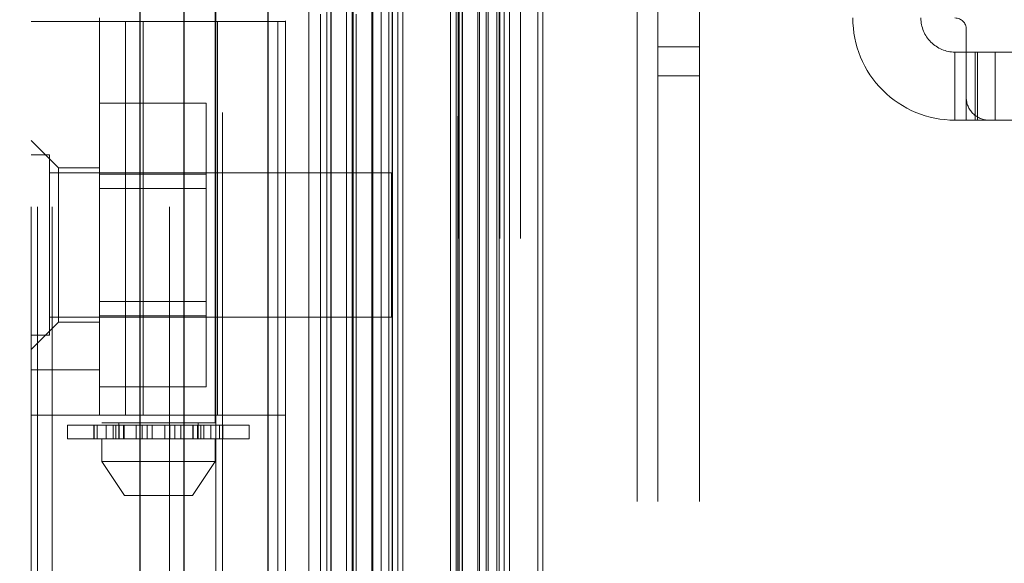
# Model space of a CAD drawing. Header units: inches. Extents: x 0.2 to 10.8, y 0.2 to 8.2.
# Tile 64 of 146: x 3.0262 to 3.1401, y 4.227 to 4.2899. Entities that reach past the tile are written whole.
import ezdxf

# ---------------------------------------------------------------- set-up
doc = ezdxf.new("R2010")
doc.units = ezdxf.units.IN
doc.header["$MEASUREMENT"] = 0
doc.linetypes.add('HIDDEN', pattern=[0.07500000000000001, 0.05, -0.025])
doc.layers.add('DIMENSIONS', color=140, linetype='Continuous')
doc.styles.add('SLDTEXTSTYLE0', font='TXT', dxfattribs={"width": 0.7})
doc.dimstyles.new('SLDDIMSTYLE0', dxfattribs={"dimtxt": 0.0849609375, "dimasz": 0.13, "dimexe": 0, "dimexo": 0.0625, "dimgap": 0.021240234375, "dimtad": 0, "dimtih": 1, "dimtoh": 1, "dimlfac": 15, "dimrnd": 1e-09, "dimzin": 12, "dimdsep": 46, "dimtxsty": 'SLDTEXTSTYLE0', "dimsah": 1, "dimcen": 0.09, "dimadec": 0, "dimazin": 3, "dimtfac": 1, "dimtofl": 0, "dimtmove": 0, "dimatfit": 3, "dimfxl": 0, "dimfrac": 2, "dimtolj": 1, "dimtzin": 12, "dimarcsym": 0})

# ---------------------------------------------------------------- blocks, each defined once
blk = doc.blocks.new('_D')
at = {"layer": 'DIMENSIONS'}
for p, q in [((3.202962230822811, 5.338666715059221), (2.612633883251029, 5.338666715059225)), ((2.737633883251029, 5.338666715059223), (2.737633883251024, 4.529504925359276)), ((2.576059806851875, 4.37545398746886), (2.547529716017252, 4.37545398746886)), ((2.547529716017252, 4.37545398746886), (2.547529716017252, 4.240423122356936)), ((2.899207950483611, 4.37545398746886), (2.927738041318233, 4.37545398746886)), ((2.927738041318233, 4.37545398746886), (2.927738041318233, 4.240423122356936)), ((2.547529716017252, 4.240423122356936), (2.576059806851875, 4.240423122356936)), ((2.927738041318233, 4.240423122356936), (2.899207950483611, 4.240423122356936)), ((2.737633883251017, 3.346444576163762), (2.737633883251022, 4.221403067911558)), ((3.202962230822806, 3.34644457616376), (2.612633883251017, 3.346444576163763))]:
    blk.add_line(p, q, dxfattribs=at)
for points in [[(2.737633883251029, 5.338666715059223), (2.717633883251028, 5.208666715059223), (2.757633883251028, 5.208666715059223)], [(2.737633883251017, 3.346444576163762), (2.757633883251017, 3.476444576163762), (2.717633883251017, 3.476444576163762)]]:
    blk.add_solid(points, dxfattribs=at)
at = {"layer": 'DIMENSIONS', "char_height": 0.08333333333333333, "attachment_point": 1, "style": 'SLDTEXTSTYLE0'}
for s, insert in [('29.88', (2.576059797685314, 4.501896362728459)), ('759.0', (2.576059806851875, 4.3478454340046))]:
    blk.add_mtext(s, dxfattribs=dict(at, insert=insert))

msp = doc.modelspace()

# ---------------------------------------------------------------- linework, layer by layer
at = {"color": 7, "linetype": 'HIDDEN', "lineweight": 18}
for p, q in [((3.029989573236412, 3.168228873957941), (3.029989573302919, 5.885522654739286)), ((3.027589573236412, 3.168228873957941), (3.027589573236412, 5.524346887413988)), ((3.028292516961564, 3.168228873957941), (3.028292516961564, 5.523948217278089)), ((3.029989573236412, 3.168228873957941), (3.02998957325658, 5.523149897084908)), ((3.043553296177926, 3.168228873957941), (3.043553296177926, 5.516769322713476)), ((3.045250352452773, 3.168228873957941), (3.045250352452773, 5.516562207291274)), ((3.048947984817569, 5.50670444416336), (3.048947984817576, 3.178404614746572)), ((3.049687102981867, 3.179136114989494), (3.04968710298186, 5.505975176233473)), ((3.059689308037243, 5.495998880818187), (3.059689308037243, 3.189112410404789)), ((3.056089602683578, 3.189666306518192), (3.056089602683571, 5.495444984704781)), ((3.056996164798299, 3.189751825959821), (3.056996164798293, 5.49535946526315)), ((3.061051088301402, 3.190500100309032), (3.061051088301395, 5.494611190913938)), ((3.06177515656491, 5.49388667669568), (3.061775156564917, 3.19122271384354)), ((3.064050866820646, 3.193499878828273), (3.064050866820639, 5.491611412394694)), ((3.064702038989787, 3.194151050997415), (3.06470203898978, 5.490960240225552)), ((3.064821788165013, 3.194270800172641), (3.064821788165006, 5.490840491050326)), ((3.065147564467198, 5.490522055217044), (3.065147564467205, 3.194598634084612)), ((3.066956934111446, 5.488731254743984), (3.066956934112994, 3.19638003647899)), ((3.06698161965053, 3.196428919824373), (3.066981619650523, 5.488683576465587)), ((3.067088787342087, 3.196537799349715), (3.06708878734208, 5.488573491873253)), ((3.068044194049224, 3.197495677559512), (3.068044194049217, 5.487614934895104)), ((3.068943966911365, 3.198392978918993), (3.068943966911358, 5.486718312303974)), ((3.06932047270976, 5.486375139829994), (3.069320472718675, 3.198736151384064)), ((3.069985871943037, 3.199434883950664), (3.06998587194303, 5.485676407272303)), ((3.070570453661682, 3.200019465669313), (3.070570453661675, 5.485091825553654)), ((3.076077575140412, 3.20552658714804), (3.076077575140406, 5.479584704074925)), ((3.076744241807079, 3.206193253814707), (3.076744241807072, 5.478918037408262)), ((3.077077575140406, 5.478584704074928), (3.077077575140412, 3.20652658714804)), ((3.077077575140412, 3.20652658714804), (3.077077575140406, 5.478584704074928)), ((3.077410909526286, 3.206859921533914), (3.07741090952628, 5.478251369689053)), ((3.077449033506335, 3.206884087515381), (3.077449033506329, 5.478217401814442)), ((3.079244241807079, 3.208693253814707), (3.079244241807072, 5.47641803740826)), ((3.079244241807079, 3.208693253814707), (3.079244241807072, 5.47641803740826)), ((3.079437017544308, 3.208886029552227), (3.079437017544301, 5.47622526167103)), ((3.080180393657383, 3.209629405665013), (3.080180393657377, 5.475481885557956)), ((3.080410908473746, 3.209859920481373), (3.080410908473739, 5.475251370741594)), ((3.081708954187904, 3.211142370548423), (3.081708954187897, 5.473967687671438)), ((3.082274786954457, 3.211723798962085), (3.08227478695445, 5.473387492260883)), ((3.082893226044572, 3.2123422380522), (3.082893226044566, 5.472769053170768)), ((3.086165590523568, 3.215614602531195), (3.086165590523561, 5.469496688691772)), ((3.086748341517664, 3.216199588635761), (3.086748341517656, 5.4689281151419)), ((3.097656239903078, 3.234162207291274), (3.097656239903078, 5.450895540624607)), ((3.097656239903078, 3.234162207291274), (3.097656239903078, 5.450895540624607)), ((3.100056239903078, 3.234162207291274), (3.100056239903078, 5.450895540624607)), ((3.104856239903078, 3.234162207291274), (3.104856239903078, 5.450895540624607)), ((3.0769622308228, 3.264588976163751), (3.0769622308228, 5.420522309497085)), ((3.0817622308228, 3.264588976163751), (3.0817622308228, 5.420522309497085)), ((3.0841622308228, 3.264588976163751), (3.0841622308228, 5.420522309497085)), ((3.0841622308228, 3.264588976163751), (3.0841622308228, 5.420522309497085)), ((3.035726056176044, 4.44011233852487), (3.035726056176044, 4.243261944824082)), ((3.048849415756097, 4.243261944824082), (3.048849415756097, 4.44011233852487)), ((3.035463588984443, 4.290075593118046), (3.035463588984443, 4.289681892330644)), ((3.027589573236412, 4.289681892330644), (3.056985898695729, 4.289681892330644)), ((3.035463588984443, 4.244143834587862), (3.035463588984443, 4.289681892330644)), ((3.038483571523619, 4.244143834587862), (3.038483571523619, 4.289681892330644)), ((3.040521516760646, 4.289681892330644), (3.040521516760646, 4.244143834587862)), ((3.049111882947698, 4.244143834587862), (3.049111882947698, 4.289681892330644)), ((3.056985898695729, 4.244143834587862), (3.056985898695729, 4.289681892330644)), ((3.135726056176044, 4.28876325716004), (3.135726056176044, 4.280889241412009)), ((3.100056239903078, 4.28672887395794), (3.104856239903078, 4.28672887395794)), ((3.134413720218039, 4.286138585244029), (3.134413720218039, 4.278264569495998)), ((3.134413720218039, 4.286138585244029), (3.135726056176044, 4.286138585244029)), ((3.135726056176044, 4.286138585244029), (3.137038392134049, 4.286138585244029)), ((3.136741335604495, 4.278264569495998), (3.136741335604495, 4.286138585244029)), ((3.137038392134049, 4.278264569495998), (3.137038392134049, 4.286138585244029)), ((3.174833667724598, 4.286138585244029), (3.137038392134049, 4.286138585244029)), ((3.139080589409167, 4.278264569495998), (3.139080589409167, 4.286138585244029)), ((3.100056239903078, 4.283395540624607), (3.104856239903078, 4.283395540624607)), ((3.135726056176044, 4.278264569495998), (3.135726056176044, 4.280889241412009)), ((3.035463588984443, 4.280225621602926), (3.047796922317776, 4.280225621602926)), ((3.047796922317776, 4.272027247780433), (3.047796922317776, 4.280225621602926)), ((3.135726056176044, 4.278264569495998), (3.134413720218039, 4.278264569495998)), ((3.137038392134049, 4.278264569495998), (3.135726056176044, 4.278264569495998)), ((3.138350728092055, 4.278264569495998), (3.137038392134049, 4.278264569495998)), ((3.138350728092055, 4.278264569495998), (3.173521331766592, 4.278264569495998)), ((3.030739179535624, 4.272752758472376), (3.027589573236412, 4.275902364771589)), ((3.029672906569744, 4.274245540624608), (3.027589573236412, 4.274245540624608)), ((3.029672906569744, 4.253412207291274), (3.029672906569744, 4.274245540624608)), ((3.030739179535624, 4.272752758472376), (3.030739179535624, 4.263828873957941)), ((3.035463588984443, 4.272752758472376), (3.030739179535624, 4.272752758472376)), ((3.069256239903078, 4.272162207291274), (3.029672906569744, 4.272162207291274)), ((3.035463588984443, 4.272027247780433), (3.047796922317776, 4.272027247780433)), ((3.047796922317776, 4.255630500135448), (3.047796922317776, 4.272027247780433)), ((3.069256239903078, 4.255495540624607), (3.069256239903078, 4.272162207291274)), ((3.047796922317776, 4.270358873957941), (3.035463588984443, 4.270358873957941)), ((3.030739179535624, 4.263828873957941), (3.030739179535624, 4.254904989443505)), ((3.035463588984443, 4.257298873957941), (3.047796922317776, 4.257298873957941)), ((3.035463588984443, 4.255630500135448), (3.047796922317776, 4.255630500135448)), ((3.047796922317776, 4.247432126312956), (3.047796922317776, 4.255630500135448)), ((3.027589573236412, 4.251755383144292), (3.030739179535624, 4.254904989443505)), ((3.029672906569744, 4.255495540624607), (3.069256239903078, 4.255495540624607)), ((3.030739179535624, 4.254904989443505), (3.035463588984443, 4.254904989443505)), ((3.027589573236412, 4.253412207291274), (3.029672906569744, 4.253412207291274)), ((3.035463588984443, 4.249393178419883), (3.027589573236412, 4.249393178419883)), ((3.035463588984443, 4.247432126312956), (3.047796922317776, 4.247432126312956)), ((3.056985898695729, 4.244143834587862), (3.027589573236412, 4.244143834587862)), ((3.048849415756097, 4.243261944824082), (3.035726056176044, 4.243261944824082)), ((3.037694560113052, 4.243261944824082), (3.037694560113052, 4.241424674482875)), ((3.046880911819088, 4.241424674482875), (3.046880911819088, 4.243261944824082)), ((3.031789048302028, 4.242999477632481), (3.036226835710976, 4.242999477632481)), ((3.031789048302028, 4.242999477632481), (3.031789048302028, 4.241424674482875)), ((3.034818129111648, 4.242999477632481), (3.034818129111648, 4.241424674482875)), ((3.034847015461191, 4.241424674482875), (3.034847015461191, 4.242999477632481)), ((3.035207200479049, 4.242999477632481), (3.035207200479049, 4.241424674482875)), ((3.036226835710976, 4.242999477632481), (3.036226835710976, 4.241424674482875)), ((3.036226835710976, 4.242999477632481), (3.037042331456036, 4.242999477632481)), ((3.037042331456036, 4.241424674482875), (3.037042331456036, 4.242999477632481)), ((3.037042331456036, 4.242999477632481), (3.038306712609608, 4.242999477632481)), ((3.037370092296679, 4.241424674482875), (3.037370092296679, 4.242999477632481)), ((3.037694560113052, 4.242999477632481), (3.037694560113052, 4.241424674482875)), ((3.037752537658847, 4.242999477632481), (3.037752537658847, 4.241424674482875)), ((3.037759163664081, 4.241424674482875), (3.037759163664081, 4.242999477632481)), ((3.038255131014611, 4.241424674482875), (3.038255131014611, 4.242999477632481)), ((3.038306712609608, 4.242999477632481), (3.038306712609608, 4.241424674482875)), ((3.038306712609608, 4.242999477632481), (3.038319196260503, 4.242999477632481)), ((3.038306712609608, 4.242999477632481), (3.03971173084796, 4.242999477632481)), ((3.038319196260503, 4.241424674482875), (3.038319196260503, 4.242999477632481)), ((3.03971173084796, 4.242999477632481), (3.03971173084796, 4.241424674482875)), ((3.03971173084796, 4.242999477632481), (3.040390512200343, 4.242999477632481)), ((3.040390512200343, 4.241424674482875), (3.040390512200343, 4.242999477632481)), ((3.040390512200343, 4.242999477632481), (3.040970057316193, 4.242999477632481)), ((3.040970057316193, 4.242999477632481), (3.040970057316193, 4.241424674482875)), ((3.040970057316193, 4.242999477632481), (3.041560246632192, 4.242999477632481)), ((3.041560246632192, 4.241424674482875), (3.041560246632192, 4.242999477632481)), ((3.041560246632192, 4.242999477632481), (3.043015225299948, 4.242999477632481)), ((3.043015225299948, 4.242999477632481), (3.043015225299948, 4.241424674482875)), ((3.043015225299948, 4.242999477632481), (3.043605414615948, 4.242999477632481)), ((3.043605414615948, 4.241424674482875), (3.043605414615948, 4.242999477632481)), ((3.043605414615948, 4.242999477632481), (3.044184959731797, 4.242999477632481)), ((3.044184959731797, 4.242999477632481), (3.044184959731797, 4.241424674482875)), ((3.044184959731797, 4.242999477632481), (3.04486374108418, 4.242999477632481)), ((3.04486374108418, 4.241424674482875), (3.04486374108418, 4.242999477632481)), ((3.04486374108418, 4.242999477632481), (3.046256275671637, 4.242999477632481)), ((3.046256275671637, 4.242999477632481), (3.046268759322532, 4.242999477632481)), ((3.046256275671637, 4.242999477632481), (3.046256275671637, 4.241424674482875)), ((3.046268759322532, 4.241424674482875), (3.046268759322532, 4.242999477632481)), ((3.046268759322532, 4.242999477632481), (3.047533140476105, 4.242999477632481)), ((3.046320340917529, 4.242999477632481), (3.046320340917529, 4.241424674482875)), ((3.04681630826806, 4.242999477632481), (3.04681630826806, 4.241424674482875)), ((3.046822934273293, 4.241424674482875), (3.046822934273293, 4.242999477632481)), ((3.046880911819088, 4.241424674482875), (3.046880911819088, 4.242999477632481)), ((3.047205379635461, 4.242999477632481), (3.047205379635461, 4.241424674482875)), ((3.047533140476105, 4.242999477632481), (3.047533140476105, 4.241424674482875)), ((3.047533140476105, 4.242999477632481), (3.048348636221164, 4.242999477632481)), ((3.048348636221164, 4.241424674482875), (3.048348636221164, 4.242999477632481)), ((3.048348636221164, 4.242999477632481), (3.052786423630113, 4.242999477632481)), ((3.049368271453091, 4.241424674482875), (3.049368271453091, 4.242999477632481)), ((3.049728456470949, 4.242999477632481), (3.049728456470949, 4.241424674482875)), ((3.049757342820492, 4.241424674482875), (3.049757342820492, 4.242999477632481)), ((3.052786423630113, 4.241424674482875), (3.052786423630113, 4.242999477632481)), ((3.036226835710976, 4.241424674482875), (3.031789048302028, 4.241424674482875)), ((3.035726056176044, 4.241424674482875), (3.035726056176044, 4.238800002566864)), ((3.037042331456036, 4.241424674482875), (3.036226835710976, 4.241424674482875)), ((3.037810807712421, 4.241424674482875), (3.037042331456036, 4.241424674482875)), ((3.037752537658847, 4.241424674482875), (3.046764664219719, 4.241424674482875)), ((3.047533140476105, 4.241424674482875), (3.046764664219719, 4.241424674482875)), ((3.048348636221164, 4.241424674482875), (3.047533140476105, 4.241424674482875)), ((3.052786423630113, 4.241424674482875), (3.048348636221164, 4.241424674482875)), ((3.048849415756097, 4.238800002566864), (3.048849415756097, 4.241424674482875)), ((3.035726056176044, 4.238800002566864), (3.048849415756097, 4.238800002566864)), ((3.035726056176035, 4.238800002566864), (3.038350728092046, 4.234862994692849)), ((3.046224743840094, 4.234862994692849), (3.048849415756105, 4.238800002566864)), ((3.038350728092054, 4.234862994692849), (3.046224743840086, 4.234862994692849))]:
    msp.add_line(p, q, dxfattribs=at)
at = {"color": 7, "linetype": 'Continuous', "lineweight": 25}
for p, q in [((3.04015918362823, 3.168228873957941), (3.040159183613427, 5.516769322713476)), ((3.045250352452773, 3.168228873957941), (3.045250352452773, 5.516562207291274)), ((3.054962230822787, 5.495998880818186), (3.054962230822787, 3.189112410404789)), ((3.062229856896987, 5.488731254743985), (3.062229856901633, 3.19638003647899)), ((3.06932047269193, 5.486375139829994), (3.069320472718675, 3.198736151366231))]:
    msp.add_line(p, q, dxfattribs=at)
at = {"color": 7, "linetype": 'HIDDEN', "lineweight": 18, "flags": 128}
msp.add_lwpolyline([(3.076914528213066, 5.478735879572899), (3.076915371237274, 4.318377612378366), (3.076914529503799, 3.206377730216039)], dxfattribs=at)
at = {"color": 7, "linetype": 'HIDDEN', "lineweight": 18}
for centre, radius, start, end in [((3.134413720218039, 4.290075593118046), 0.01181102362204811, 180, 270.0000000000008), ((3.134413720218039, 4.290075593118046), 0.003937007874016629, 180, 270.0000000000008), ((3.134413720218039, 4.28876325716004), 0.001312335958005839, 0, 90), ((3.138350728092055, 4.280889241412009), 0.00262467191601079, 180, 270.0000000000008)]:
    msp.add_arc(centre, radius, start, end, dxfattribs=at)
msp.add_open_spline([(3.081451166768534, 3.210906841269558), (3.081449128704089, 3.216051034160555), (3.081444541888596, 3.227628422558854), (3.081446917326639, 3.245746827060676), (3.081448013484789, 3.265056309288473), (3.081447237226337, 3.292920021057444), (3.081447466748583, 3.329249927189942), (3.081447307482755, 3.412851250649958), (3.081447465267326, 3.577189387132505), (3.081447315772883, 3.897456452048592), (3.08144774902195, 4.386111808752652), (3.081446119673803, 4.890037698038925), (3.081448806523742, 5.233403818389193), (3.081447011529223, 5.36506762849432), (3.081448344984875, 5.396319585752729), (3.081446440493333, 5.423191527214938), (3.081445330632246, 5.444870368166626), (3.08145252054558, 5.460080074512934), (3.081459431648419, 5.469555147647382), (3.081467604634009, 5.473930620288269), (3.081468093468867, 5.474192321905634)], degree=3, knots=[0, 0, 0, 0, 0.006818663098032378, 0.01534590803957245, 0.02401606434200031, 0.03241351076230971, 0.0522794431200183, 0.07217159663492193, 0.1432276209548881, 0.2701107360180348, 0.4966877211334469, 0.7909435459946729, 0.9380678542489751, 0.9518217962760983, 0.9654648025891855, 0.9794925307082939, 0.9874407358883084, 0.9942002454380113, 0.999653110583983, 1, 1, 1, 1], dxfattribs=at)

# ---------------------------------------------------------------- dimensions: what is measured, and where the dimension line sits
at = {"layer": 'DIMENSIONS'}
dim = msp.add_linear_dim(base=(2.737633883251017, 3.346444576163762), p1=(3.25296223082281, 5.338666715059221), p2=(3.252962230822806, 3.346444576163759), angle=90.0000000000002, dimstyle='SLDDIMSTYLE0', dxfattribs=at)
dim.commit()
dim.dimension.update_dxf_attribs({"geometry": '_D', "text_midpoint": (2.737633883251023, 4.375453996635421), "dimtype": 160})

doc.saveas('drawing.dxf')
